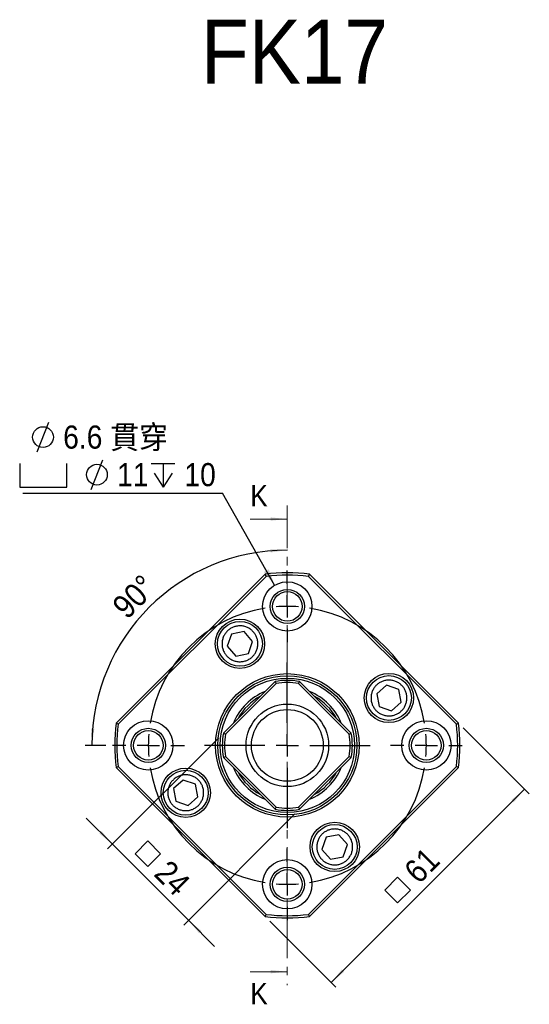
# Model space of a CAD drawing. Header units: millimetres. Extents: x 34 to 537, y 56 to 296.
# Tile 5 of 9: x 169 to 283, y 76 to 296. Entities that reach past the tile are written whole.
import ezdxf

# ---------------------------------------------------------------- set-up
doc = ezdxf.new("R2010")
doc.units = ezdxf.units.MM
doc.header["$LTSCALE"] = 1.5
doc.linetypes.add('CENTER', pattern=[10.16, 6.35, -1.27, 1.27, -1.27])
doc.layers.add('FORMAT', color=7, linetype='Continuous')
doc.styles.add('SLDTEXTSTYLE0', font='GOTHIC.TTF', dxfattribs={"width": 0.913})
doc.styles.add('SLDTEXTSTYLE1', font='GOTHIC.TTF', dxfattribs={"width": 0.913, "bigfont": 'bigfont'})
doc.styles.get("Standard").update_dxf_attribs({"font": 'GOTHIC.TTF'})
doc.dimstyles.new('SLDDIMSTYLE0', dxfattribs={"dimtxt": 5.25, "dimasz": 3.75, "dimexe": 0, "dimexo": 0.0625, "dimgap": 1.3125, "dimtad": 1, "dimdec": 4, "dimlfac": 1.5, "dimzin": 12, "dimdsep": 46, "dimtxsty": 'SLDTEXTSTYLE0', "dimsah": 1, "dimcen": 0.09, "dimazin": 3, "dimtfac": 1, "dimtofl": 0, "dimtmove": 0, "dimatfit": 3, "dimfxl": 0, "dimfrac": 2, "dimtolj": 1, "dimtzin": 12, "dimarcsym": 0})
doc.dimstyles.new('SLDDIMSTYLE1', dxfattribs={"dimtxt": 5.25, "dimasz": 3.75, "dimexe": 0, "dimexo": 0.0625, "dimgap": 1.3125, "dimtad": 1, "dimrnd": 1e-09, "dimzin": 12, "dimdsep": 46, "dimtxsty": 'SLDTEXTSTYLE0', "dimsah": 1, "dimcen": 0.09, "dimadec": 0, "dimazin": 3, "dimtfac": 1, "dimtofl": 0, "dimtmove": 0, "dimatfit": 3, "dimfxl": 0, "dimfrac": 2, "dimtolj": 1, "dimtzin": 12, "dimarcsym": 0})
doc.dimstyles.new('SLDDIMSTYLE2', dxfattribs={"dimtxt": 5.25, "dimasz": 3.75, "dimexe": 0, "dimexo": 0.0625, "dimgap": 1.3125, "dimtad": 1, "dimrnd": 1e-09, "dimzin": 12, "dimdsep": 46, "dimtxsty": 'SLDTEXTSTYLE0', "dimsah": 1, "dimcen": 0.09, "dimadec": 0, "dimazin": 3, "dimtfac": 1, "dimtmove": 0, "dimatfit": 0, "dimfxl": 0, "dimfrac": 2, "dimtolj": 1, "dimtzin": 12, "dimarcsym": 0})
doc.dimstyles.new('SLDDIMSTYLE3', dxfattribs={"dimtxt": 0.18, "dimasz": 3.75, "dimexe": 0, "dimexo": 0.0625, "dimgap": 0, "dimtad": 0, "dimtih": 1, "dimtoh": 1, "dimdec": 0, "dimrnd": 1e-09, "dimzin": 0, "dimdsep": 46, "dimtxsty": 'Standard', "dimsah": 1, "dimcen": 0.09, "dimadec": 0, "dimazin": 0, "dimtfac": 3.75, "dimtdec": 0, "dimtofl": 0, "dimtmove": 0, "dimatfit": 3, "dimfxl": 0, "dimfrac": 2, "dimtolj": 1, "dimtzin": 0, "dimarcsym": 0})

# ---------------------------------------------------------------- blocks, each defined once
blk = doc.blocks.new('_D')
at = {"layer": 'FORMAT', "color": 7}
blk.add_line((188.33, 133.81), (183.77, 133.81), dxfattribs=at)
blk.add_arc((228.83, 133.81), 43.56, 90, 180, dxfattribs=at)
for points in [[(228.83, 177.37), (225.07, 177.59), (225.1, 176.84)], [(185.27, 133.81), (185.8, 137.54), (185.05, 137.57)]]:
    blk.add_solid(points, dxfattribs=at)
at = {"layer": 'FORMAT', "color": 7, "insert": (189.38, 165.41), "char_height": 5.25, "attachment_point": 1, "rotation": 45.3078, "style": 'SLDTEXTSTYLE0'}
blk.add_mtext('90°', dxfattribs=at)
blk = doc.blocks.new('SW_SYMBOL_MOD_BOX')
at = {"layer": 'FORMAT', "color": 0}
for p, q in [((300, 300), (300, 1200)), ((300, 1200), (1200, 1200)), ((1200, 1200), (1200, 300)), ((300, 300), (1200, 300))]:
    blk.add_line(p, q, dxfattribs=at)
blk = doc.blocks.new('_D_1')
at = {"layer": 'FORMAT', "color": 7}
for p, q in [((268.07, 137.7), (282.78, 122.99)), ((281.72, 124.05), (238.59, 80.91)), ((224.94, 94.57), (239.65, 79.85))]:
    blk.add_line(p, q, dxfattribs=at)
for points in [[(281.72, 124.05), (278.81, 121.66), (279.34, 121.13)], [(238.59, 80.91), (241.51, 83.3), (240.98, 83.83)]]:
    blk.add_solid(points, dxfattribs=at)
at = {"layer": 'FORMAT', "color": 7, "xscale": 0.004470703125, "yscale": 0.004470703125, "zscale": 0.004470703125, "rotation": 44.9999999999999}
blk.add_blockref('SW_SYMBOL_MOD_BOX', (253.43, 96.79), dxfattribs=at)
at = {"layer": 'FORMAT', "color": 7, "insert": (254.45, 106.38), "char_height": 5.25, "attachment_point": 1, "rotation": 45, "style": 'SLDTEXTSTYLE0'}
blk.add_mtext('61', dxfattribs=at)
blk = doc.blocks.new('_D_2')
at = {"layer": 'FORMAT', "color": 7}
for p, q in [((213.53, 135.48), (188.75, 110.71)), ((189.81, 111.77), (183.98, 117.6)), ((230.5, 118.51), (205.72, 93.73)), ((206.78, 94.8), (189.81, 111.77)), ((206.78, 94.8), (212.62, 88.96))]:
    blk.add_line(p, q, dxfattribs=at)
for points in [[(189.81, 111.77), (187.43, 114.68), (186.9, 114.15)], [(206.78, 94.8), (209.17, 91.88), (209.7, 92.41)]]:
    blk.add_solid(points, dxfattribs=at)
at = {"layer": 'FORMAT', "color": 7, "xscale": 0.004470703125, "yscale": 0.004470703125, "zscale": 0.004470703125, "rotation": 314.9999999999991}
blk.add_blockref('SW_SYMBOL_MOD_BOX', (192.98, 109.63), dxfattribs=at)
at = {"layer": 'FORMAT', "color": 7, "insert": (202.57, 108.61), "char_height": 5.25, "attachment_point": 1, "rotation": 315, "style": 'SLDTEXTSTYLE0'}
blk.add_mtext('24', dxfattribs=at)
blk = doc.blocks.new('SW_SYMBOL_HOLE_DIAM')
at = {"layer": 'FORMAT', "color": 0}
blk.add_line((450, 0), (1050, 1500), dxfattribs=at)
blk.add_circle((750, 750), 525, dxfattribs=at)
blk = doc.blocks.new('SW_SYMBOL_HOLE_SPOT')
at = {"layer": 'FORMAT', "color": 0}
for p, q in [((0, 1312.5), (0, 112.5)), ((2400, 112.5), (2400, 1312.5)), ((0, 112.5), (2400, 112.5))]:
    blk.add_line(p, q, dxfattribs=at)
blk = doc.blocks.new('SW_SYMBOL_HOLE_DEPTH')
at = {"layer": 'FORMAT', "color": 0}
for p, q in [((0, 1312.5), (1200, 1312.5)), ((600, 1312.5), (600, 112.5)), ((150, 832.5), (600, 112.5)), ((1050, 832.5), (600, 112.5))]:
    blk.add_line(p, q, dxfattribs=at)
blk = doc.blocks.new('SW_NOTE_0')
at = {"layer": 'FORMAT', "color": 0}
blk.add_line((-44.53, 0), (0, 0), dxfattribs=at)
at = {"layer": 'FORMAT', "color": 0, "xscale": 0.0043935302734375, "yscale": 0.0043935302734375, "zscale": 0.0043935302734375}
for name, p in [('SW_SYMBOL_HOLE_DIAM', (-43.35, 9.24)), ('SW_SYMBOL_HOLE_SPOT', (-45.25, 0.86)), ('SW_SYMBOL_HOLE_DIAM', (-31.32, 0.86)), ('SW_SYMBOL_HOLE_DEPTH', (-15.9, 0.86))]:
    blk.add_blockref(name, p, dxfattribs=at)
at = {"layer": 'FORMAT', "color": 0, "attachment_point": 1}
for s, insert, char_height, style in [('6.6 \\M+18AD1\\M+190FA', (-35.56, 15.12), 5.1594, 'SLDTEXTSTYLE1'), ('11', (-23.53, 6.74), 5.159, 'SLDTEXTSTYLE0'), ('10', (-8.53, 6.74), 5.159, 'SLDTEXTSTYLE0')]:
    blk.add_mtext(s, dxfattribs=dict(at, insert=insert, char_height=char_height, style=style))
blk = doc.blocks.new('SW_CENTERMARKSYMBOL_0')
at = {"layer": 'FORMAT', "color": 0}
for p, q in [((0, 5), (0, 8)), ((0, 0), (0, 2.5)), ((0, 0), (0, -2.5)), ((0, -5), (0, -8)), ((-36, -31), (-39, -31)), ((-31, -31), (-33.5, -31)), ((-31, -31), (-28.5, -31)), ((-26, -31), (-22.91, -31)), ((26, -31), (23, -31)), ((31, -31), (28.5, -31)), ((31, -31), (33.5, -31)), ((36, -31), (39, -31)), ((0, -57), (0, -54)), ((0, -62), (0, -59.5)), ((0, -62), (0, -64.5)), ((0, -67), (0, -70))]:
    blk.add_line(p, q, dxfattribs=at)
for start, end in [(90, 94.6206), (85.3794, 90), (99.2413, 170.7587), (9.2413, 80.7587), (175.3794, 180), (0, 4.6206), (180, 184.6206), (355.3794, 0), (189.2413, 260.7587), (279.2413, 350.7587), (265.3794, 270), (270, 274.6206)]:
    blk.add_arc((0, -31), 31, start, end, dxfattribs=at)
blk = doc.blocks.new('SW_CENTERMARKSYMBOL_1')
at = {"layer": 'FORMAT', "color": 0}
for p, q in [((0, 5), (0, 18.5)), ((0, 0), (0, 2.5)), ((0, 0), (-2.5, 0)), ((0, 0), (0, -2.5)), ((0, 0), (2.5, 0)), ((5, 0), (18.5, 0)), ((-5, 0), (-18.5, 0)), ((0, -5), (0, -18.5))]:
    blk.add_line(p, q, dxfattribs=at)

msp = doc.modelspace()

# ---------------------------------------------------------------- linework, layer by layer
at = {"color": 7, "linetype": 'CENTER', "lineweight": 18}
msp.add_line((228.82803, 187.296617), (228.82803, 80.325503), dxfattribs=at)
at = {"color": 7, "linetype": 'Continuous', "lineweight": 18}
for p, q in [((220.57803, 184.296617), (228.82803, 184.296617)), ((220.57803, 83.325503), (228.82803, 83.325503))]:
    msp.add_line(p, q, dxfattribs=at)
at = {"color": 7, "linetype": 'Continuous', "lineweight": 25}
for p, q in [((190.648026, 138.764569), (223.874521, 171.991064)), ((224.107249, 171.516686), (191.122404, 138.531841)), ((224.107249, 171.516686), (223.874521, 171.991064)), ((233.548811, 171.516686), (233.781539, 171.991064)), ((266.533656, 138.531841), (233.548811, 171.516686)), ((233.781539, 171.991064), (267.008035, 138.764569)), ((216.37171, 158.650031), (215.428101, 155.921857)), ((219.206183, 159.196929), (216.37171, 158.650031)), ((221.097047, 157.015652), (219.206183, 159.196929)), ((220.153438, 154.287478), (221.097047, 157.015652)), ((215.428101, 155.921857), (217.318965, 153.74058)), ((217.318965, 153.74058), (220.153438, 154.287478)), ((214.587317, 136.540909), (226.098181, 148.051773)), ((226.342097, 147.588583), (215.050508, 136.296993)), ((226.098181, 148.051773), (226.342097, 147.588583)), ((231.313963, 147.588583), (231.55788, 148.051773)), ((242.605553, 136.296993), (231.313963, 147.588583)), ((231.55788, 148.051773), (243.068744, 136.540909)), ((250.938827, 147.210989), (248.757551, 145.320125)), ((253.667002, 146.26738), (250.938827, 147.210989)), ((248.757551, 145.320125), (249.304448, 142.485653)), ((254.213899, 143.432907), (253.667002, 146.26738)), ((252.032623, 141.542043), (254.213899, 143.432907)), ((249.304448, 142.485653), (252.032623, 141.542043)), ((191.122404, 138.531841), (190.648026, 138.764569)), ((266.533656, 138.531841), (267.008035, 138.764569)), ((214.587317, 136.540909), (215.050508, 136.296993)), ((242.605553, 136.296993), (243.068744, 136.540909)), ((214.587317, 131.081211), (215.050508, 131.325127)), ((226.098181, 119.570346), (214.587317, 131.081211)), ((215.050508, 131.325127), (226.342097, 120.033537)), ((231.313963, 120.033537), (242.605553, 131.325127)), ((243.068744, 131.081211), (231.55788, 119.570346)), ((242.605553, 131.325127), (243.068744, 131.081211)), ((190.648026, 128.857551), (191.122404, 129.090279)), ((223.874521, 95.631055), (190.648026, 128.857551)), ((191.122404, 129.090279), (224.107249, 96.105434)), ((233.548811, 96.105434), (266.533656, 129.090279)), ((267.008035, 128.857551), (233.781539, 95.631055)), ((267.008035, 128.857551), (266.533656, 129.090279)), ((205.623438, 126.080076), (203.442161, 124.189212)), ((208.351612, 125.136467), (205.623438, 126.080076)), ((203.442161, 124.189212), (203.989059, 121.354739)), ((208.89851, 122.301994), (208.351612, 125.136467)), ((203.989059, 121.354739), (206.717233, 120.41113)), ((206.717233, 120.41113), (208.89851, 122.301994)), ((226.098181, 119.570346), (226.342097, 120.033537)), ((231.313963, 120.033537), (231.55788, 119.570346)), ((237.502623, 113.334642), (236.559014, 110.606467)), ((240.337096, 113.881539), (237.502623, 113.334642)), ((242.22796, 111.700263), (240.337096, 113.881539)), ((236.559014, 110.606467), (238.449878, 108.425191)), ((241.284351, 108.972088), (242.22796, 111.700263)), ((238.449878, 108.425191), (241.284351, 108.972088)), ((223.874521, 95.631055), (224.107249, 96.105434)), ((233.781539, 95.631055), (233.548811, 96.105434))]:
    msp.add_line(p, q, dxfattribs=at)
for centre, radius in [((228.82803, 164.81106), 5.5), ((228.82803, 164.81106), 3.8), ((228.82803, 164.81106), 3.3), ((218.262574, 156.468754), 5.5), ((218.262574, 156.468754), 5), ((228.82803, 133.81106), 16), ((251.485725, 144.376516), 5.5), ((251.485725, 144.376516), 5), ((228.82803, 133.81106), 15.5), ((228.82803, 133.81106), 15), ((228.82803, 133.81106), 9.2), ((228.82803, 133.81106), 8), ((197.82803, 133.81106), 5.5), ((259.82803, 133.81106), 5.5), ((197.82803, 133.81106), 3.8), ((197.82803, 133.81106), 3.3), ((259.82803, 133.81106), 3.8), ((259.82803, 133.81106), 3.3), ((206.170336, 123.245603), 5.5), ((206.170336, 123.245603), 5), ((239.393487, 111.153365), 5.5), ((239.393487, 111.153365), 5), ((228.82803, 102.81106), 5.5), ((228.82803, 102.81106), 3.8), ((228.82803, 102.81106), 3.3)]:
    msp.add_circle(centre, radius, dxfattribs=at)
for radius, start, end in [(38.5, 82.60768558, 97.39231442), (38, 82.86364636, 97.13635364), (14.5, 79.14842434, 100.85157566), (14, 79.77194403, 100.22805597), (13, 112.38013505, 157.61986495), (13, 22.38013505, 67.62694044), (38.5, 172.60768558, 187.39231442), (38, 172.86364636, 187.13635364), (38, 352.86364636, 7.13635364), (38.5, 352.60768558, 7.39231442), (14.5, 169.14842434, 190.85157566), (14, 169.77194403, 190.22805597), (14, 349.77194403, 10.22805597), (14.5, 349.14842434, 10.85157566), (13, 202.38013505, 247.61986495), (13, 292.38013505, 337.61986495), (14.5, 259.14842434, 280.85157566), (14, 259.77194403, 280.22805597), (38.5, 262.60768558, 277.39231442), (38, 262.86364636, 277.13635364)]:
    msp.add_arc((228.82803, 133.81106), radius, start, end, dxfattribs=at)
at = {"color": 8, "linetype": 'Continuous', "lineweight": 25}
for start, end in [(118.73979529, 151.26020471), (28.73979529, 61.26020471), (208.73979529, 241.26020471), (298.73979529, 331.26020471)]:
    msp.add_arc((228.82803, 133.81106), 12.5, start, end, dxfattribs=at)
at = {"color": 7, "linetype": 'Continuous', "lineweight": 25}
for points, knots in [([(221.285039, 159.088812), (221.439568, 158.890044), (221.748569, 158.49258), (222.065642, 157.782386), (222.254946, 157.006255), (222.280798, 156.182171), (222.161188, 155.50358), (221.985754, 154.98779), (221.768788, 154.514199), (221.422153, 153.975241), (220.897945, 153.428919), (220.282524, 152.987396), (219.577497, 152.664398), (218.799747, 152.476756), (217.976081, 152.450427), (217.297389, 152.570152), (216.781612, 152.745572), (216.308018, 152.962541), (215.769061, 153.309175), (215.222738, 153.833383), (214.781215, 154.448804), (214.458217, 155.153831), (214.270575, 155.931581), (214.244247, 156.755247), (214.363972, 157.433939), (214.539391, 157.949716), (214.756361, 158.42331), (215.102994, 158.962268), (215.627203, 159.50859), (216.242623, 159.950113), (216.947652, 160.273112), (217.725394, 160.460747), (218.549092, 160.487103), (219.227685, 160.367292), (219.74366, 160.192046), (220.216605, 159.974341), (220.761053, 159.632496), (221.110399, 159.270018), (221.285039, 159.088812)], [0, 0, 0, 0, 0.0300029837, 0.0599949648, 0.0921457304, 0.1249787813, 0.1578118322, 0.1738973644, 0.1900038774, 0.2199910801, 0.2499994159, 0.2799866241, 0.3099949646, 0.3421457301, 0.374978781, 0.407811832, 0.4238973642, 0.4400038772, 0.4699910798, 0.4999994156, 0.5299866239, 0.5599949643, 0.5921457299, 0.6249787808, 0.6578118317, 0.673897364, 0.6900038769, 0.7199910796, 0.7499994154, 0.7799866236, 0.8099949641, 0.8421457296, 0.8749787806, 0.9078118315, 0.9238973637, 0.9400038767, 0.9700074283, 1, 1, 1, 1]), ([(254.105783, 141.354051), (253.907014, 141.199522), (253.509551, 140.890521), (252.799357, 140.573448), (252.023226, 140.384144), (251.199142, 140.358292), (250.520551, 140.477902), (250.004761, 140.653336), (249.53117, 140.870302), (248.992211, 141.216937), (248.44589, 141.741145), (248.004367, 142.356566), (247.681369, 143.061593), (247.493727, 143.839343), (247.467398, 144.663009), (247.587123, 145.341701), (247.762542, 145.857478), (247.979512, 146.331072), (248.326145, 146.870029), (248.850354, 147.416352), (249.465775, 147.857875), (250.170802, 148.180873), (250.948552, 148.368515), (251.772218, 148.394843), (252.45091, 148.275118), (252.966687, 148.099699), (253.440281, 147.88273), (253.979238, 147.536096), (254.525561, 147.011887), (254.967083, 146.396467), (255.290083, 145.691438), (255.477718, 144.913696), (255.504074, 144.089998), (255.384263, 143.411405), (255.209017, 142.89543), (254.991312, 142.422486), (254.649467, 141.878037), (254.286989, 141.528691), (254.105783, 141.354051)], [0, 0, 0, 0, 0.0300029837, 0.0599949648, 0.0921457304, 0.1249787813, 0.1578118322, 0.1738973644, 0.1900038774, 0.2199910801, 0.2499994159, 0.2799866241, 0.3099949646, 0.3421457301, 0.374978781, 0.407811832, 0.4238973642, 0.4400038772, 0.4699910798, 0.4999994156, 0.5299866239, 0.5599949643, 0.5921457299, 0.6249787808, 0.6578118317, 0.673897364, 0.6900038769, 0.7199910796, 0.7499994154, 0.7799866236, 0.8099949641, 0.8421457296, 0.8749787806, 0.9078118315, 0.9238973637, 0.9400038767, 0.9700074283, 1, 1, 1, 1]), ([(203.550278, 126.268069), (203.749046, 126.422598), (204.14651, 126.731598), (204.856704, 127.048671), (205.632835, 127.237975), (206.456919, 127.263827), (207.13551, 127.144218), (207.6513, 126.968784), (208.124891, 126.751818), (208.663849, 126.405182), (209.210171, 125.880974), (209.651694, 125.265553), (209.974692, 124.560527), (210.162334, 123.782776), (210.188663, 122.959111), (210.068938, 122.280418), (209.893518, 121.764641), (209.676549, 121.291047), (209.329915, 120.75209), (208.805707, 120.205768), (208.190286, 119.764245), (207.485259, 119.441247), (206.707509, 119.253605), (205.883843, 119.227276), (205.205151, 119.347001), (204.689374, 119.522421), (204.21578, 119.73939), (203.676823, 120.086024), (203.1305, 120.610232), (202.688978, 121.225653), (202.365978, 121.930681), (202.178343, 122.708423), (202.151987, 123.532121), (202.271798, 124.210714), (202.447044, 124.72669), (202.664749, 125.199634), (203.006594, 125.744082), (203.369072, 126.093428), (203.550278, 126.268069)], [0, 0, 0, 0, 0.0300029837, 0.0599949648, 0.0921457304, 0.1249787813, 0.1578118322, 0.1738973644, 0.1900038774, 0.2199910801, 0.2499994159, 0.2799866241, 0.3099949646, 0.3421457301, 0.374978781, 0.407811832, 0.4238973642, 0.4400038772, 0.4699910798, 0.4999994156, 0.5299866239, 0.5599949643, 0.5921457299, 0.6249787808, 0.6578118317, 0.673897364, 0.6900038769, 0.7199910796, 0.7499994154, 0.7799866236, 0.8099949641, 0.8421457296, 0.8749787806, 0.9078118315, 0.9238973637, 0.9400038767, 0.9700074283, 1, 1, 1, 1]), ([(236.371021, 108.533307), (236.216493, 108.732076), (235.907492, 109.129539), (235.590419, 109.839733), (235.401115, 110.615864), (235.375263, 111.439948), (235.494872, 112.118539), (235.670307, 112.634329), (235.887272, 113.10792), (236.233908, 113.646879), (236.758116, 114.1932), (237.373537, 114.634724), (238.078564, 114.957721), (238.856314, 115.145364), (239.67998, 115.171692), (240.358672, 115.051967), (240.874449, 114.876548), (241.348043, 114.659578), (241.887, 114.312945), (242.433322, 113.788736), (242.874845, 113.173315), (243.197843, 112.468288), (243.385485, 111.690538), (243.411814, 110.866872), (243.292089, 110.18818), (243.11667, 109.672403), (242.8997, 109.198809), (242.553067, 108.659852), (242.028858, 108.113529), (241.413437, 107.672007), (240.708409, 107.349007), (239.930667, 107.161372), (239.106969, 107.135016), (238.428376, 107.254827), (237.9124, 107.430073), (237.439456, 107.647778), (236.895008, 107.989623), (236.545662, 108.352101), (236.371021, 108.533307)], [0, 0, 0, 0, 0.0300029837, 0.05999496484, 0.09214573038, 0.1249787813, 0.15781183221, 0.17389736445, 0.19000387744, 0.21999108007, 0.24999941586, 0.27998662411, 0.30999496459, 0.34214573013, 0.37497878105, 0.40781183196, 0.4238973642, 0.44000387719, 0.46999107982, 0.49999941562, 0.52998662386, 0.55999496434, 0.59214572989, 0.6249787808, 0.65781183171, 0.67389736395, 0.69000387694, 0.71999107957, 0.74999941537, 0.77998662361, 0.8099949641, 0.84214572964, 0.87497878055, 0.90781183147, 0.9238973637, 0.9400038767, 0.97000742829, 1, 1, 1, 1])]:
    msp.add_open_spline(points, degree=3, knots=knots, dxfattribs=at)
at = {"color": 7, "linetype": 'Continuous', "lineweight": 18}
for points in [[(228.82803, 184.296617), (225.07803, 184.671617), (225.07803, 183.921617)], [(228.82803, 83.325503), (225.07803, 83.700503), (225.07803, 82.950503)]]:
    msp.add_solid(points, dxfattribs=at)

# ---------------------------------------------------------------- block references
at = {"layer": 'FORMAT', "color": 7}
for name, p in [('SW_NOTE_0', (214.402031, 190.043138)), ('SW_CENTERMARKSYMBOL_0', (228.82803, 164.81106)), ('SW_CENTERMARKSYMBOL_1', (228.82803, 133.81106))]:
    msp.add_blockref(name, p, dxfattribs=at)

# ---------------------------------------------------------------- texts
at = {"color": 7, "linetype": 'Continuous', "char_height": 4.7625, "attachment_point": 1, "style": 'SLDTEXTSTYLE0'}
for insert in [(220.57803, 191.860278), (220.57803, 80.806804)]:
    msp.add_mtext('K', dxfattribs=dict(at, insert=insert))
at = {"layer": 'FORMAT', "color": 7, "insert": (209.573807, 295.692849), "char_height": 14.2875, "attachment_point": 1, "style": 'SLDTEXTSTYLE0'}
msp.add_mtext('FK17', dxfattribs=at)

# ---------------------------------------------------------------- dimensions: what is measured, and where the dimension line sits
at = {"layer": 'FORMAT', "color": 7}
dim = msp.add_angular_dim_2l(base=(198.024884, 164.614207), line1=((228.82803, 187.296617), (228.82803, 80.325503)), line2=((189.82803, 133.81106), (205.914284, 133.81106)), dimstyle='SLDDIMSTYLE0', dxfattribs=at)
dim.commit()
dim.dimension.update_dxf_attribs({"geometry": '_D', "text_midpoint": (197.859841, 164.448274), "dimtype": 162})
for base, p1, p2, angle, dimstyle, picture, middle in [((238.590607, 80.914969), (267.008035, 138.764569), (223.874521, 95.631055), 45, 'SLDDIMSTYLE1', '_D_1', (259.343489, 101.667851)), ((189.812141, 111.765733), (231.55788, 119.570346), (214.587317, 136.540909), 315, 'SLDDIMSTYLE2', '_D_2', (197.859841, 103.718033))]:
    dim = msp.add_linear_dim(base=base, p1=p1, p2=p2, angle=angle, text='{\\fGDT;o}<>', dimstyle=dimstyle, dxfattribs=at)
    dim.commit()
    dim.dimension.update_dxf_attribs({"geometry": picture, "text_midpoint": middle, "dimtype": 160})

# ---------------------------------------------------------------- leaders
msp.add_leader([(225.987668, 169.520873), (214.402031, 190.043138)], dimstyle='SLDDIMSTYLE3', dxfattribs=at)

doc.saveas('drawing.dxf')
